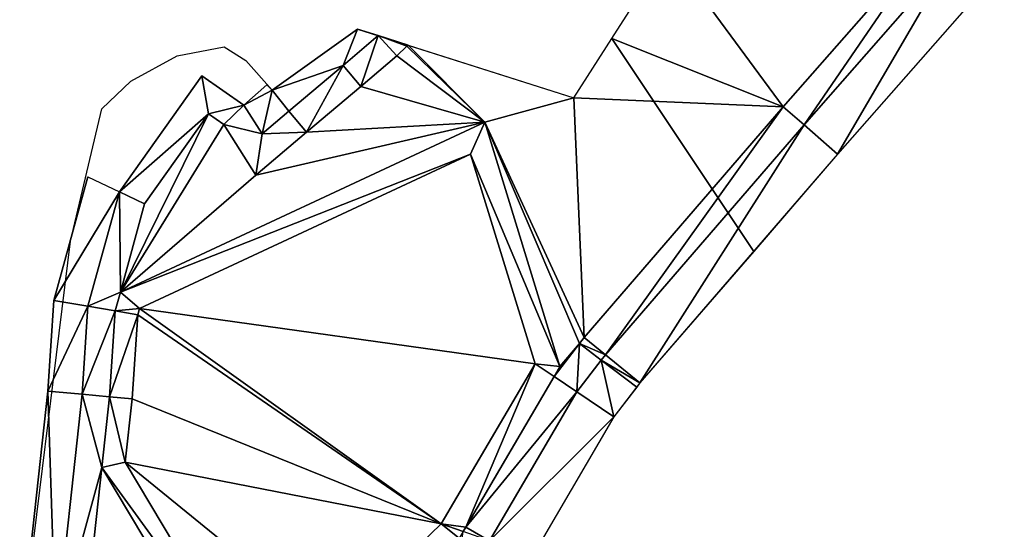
# Model space of a CAD drawing. Header units: millimetres. Extents: x 132691 to 133749, y 516184 to 516906.
# Tile 10 of 15: x 133050 to 133136, y 516737 to 516782. Entities that reach past the tile are written whole.
import ezdxf

# ---------------------------------------------------------------- set-up
doc = ezdxf.new("R2010")
doc.units = ezdxf.units.MM
for name, color, linetype, plot in [('dieptelijn_-1p1', 10, 'Continuous', False), ('dieptelijn_-1p4', 20, 'Continuous', False), ('dieptelijn_-2p4', 71, 'Continuous', False), ('dieptelijn_-3p2', 150, 'Continuous', False), ('dieptelijn_-3p7', 7, 'Continuous', False)]:
    doc.layers.add(name, color=color, linetype=linetype, plot=plot)
doc.layers.add('dieptelijn_variabel', color=212, linetype='Continuous')
doc.layers.add('TI23311_MV_hoeveelheden_bestek_0103', color=1, linetype='Continuous')
doc.layers.add('Nieuw oppervlak', color=2, linetype='Continuous', true_color=0xffff00)

msp = doc.modelspace()

# ---------------------------------------------------------------- linework, layer by layer
at = {"layer": 'dieptelijn_-1p1', "elevation": -1.1}
msp.add_lwpolyline([(133134.661, 516785.06), (133121.441, 516769.982), (133104.159, 516750), (133103.873, 516749.627), (133101.883, 516747.036), (133094.404, 516734.293), (133092.25, 516730.372), (133093.501, 516724.955)], dxfattribs=at)
at = {"layer": 'dieptelijn_-1p4', "elevation": -1.4}
msp.add_lwpolyline([(133055.899, 516768.003), (133052.932, 516757.2), (133052.395, 516749.275), (133050.1, 516728.181), (133049.961, 516726.677), (133049.933, 516726.378)], dxfattribs=at)
at = {"layer": 'dieptelijn_-2p4', "elevation": -2.4}
for points in [[(133131.713, 516787.613), (133118.5, 516772.543), (133101.134, 516752.464), (133100.778, 516752), (133098.642, 516749.219), (133091.012, 516736.219), (133090.17, 516730.415), (133090.544, 516724.797), (133091.281, 516718.164)], [(133081.269, 516780.355), (133078.208, 516777.741), (133073.469, 516773.745), (133071.126, 516771.769), (133069.54, 516774.279), (133065.862, 516776.822), (133058.651, 516766.696), (133055.904, 516756.696), (133055.384, 516749.011), (133053.085, 516727.881), (133052.948, 516726.399), (133052.92, 516726.1), (133052.484, 516721.389), (133052.314, 516717.855)]]:
    msp.add_lwpolyline(points, dxfattribs=at)
at = {"layer": 'dieptelijn_-3p2', "elevation": -3.2}
for points in [[(133083.884, 516779.523), (133098.392, 516774.909), (133101.71, 516780.093), (133106.623, 516787.771), (133104.823, 516802.69)], [(133079.27, 516720.259), (133082.838, 516721.821), (133086.228, 516717.046), (133090.168, 516719.124), (133087.769, 516730.348), (133088.705, 516737.029), (133088.925, 516737.405), (133096.648, 516750.563), (133098.873, 516753.46), (133099.272, 516753.981), (133116.69, 516774.119), (133129.898, 516789.184)], [(133083.884, 516779.523), (133083.789, 516779.428), (133082.894, 516778.587), (133079.761, 516775.911), (133075.016, 516771.91), (133070.568, 516768.159), (133067.773, 516772.583), (133066.444, 516773.502), (133060.853, 516765.65), (133058.283, 516756.293), (133057.775, 516748.8), (133055.473, 516727.64), (133055.338, 516726.177), (133055.31, 516725.878), (133054.879, 516721.22), (133054.751, 516716.611), (133055.149, 516710.538), (133057.342, 516700.916), (133059.426, 516699.104), (133061.6, 516700.872), (133072.375, 516714.336), (133075.294, 516717.616), (133076.51, 516718.676), (133079.27, 516720.259)], [(133096.648, 516750.563), (133097.156, 516751.429), (133090.59, 516772.782), (133058.735, 516757.941)], [(133088.705, 516737.029), (133088.366, 516736.452), (133078.376, 516726.769), (133069.371, 516722.088), (133057.103, 516742.626)]]:
    msp.add_lwpolyline(points, dxfattribs=at)
at = {"layer": 'dieptelijn_-3p7', "elevation": -3.7}
msp.add_lwpolyline([(133059.164, 516743.076), (133059.768, 516748.625), (133060.264, 516755.958), (133060.418, 516756.519), (133089.353, 516769.999), (133094.986, 516751.682), (133086.779, 516737.699), (133077.194, 516728.408), (133070.121, 516724.732)], close=True, dxfattribs=at)
at = {"layer": 'dieptelijn_variabel'}
for points in [[(133081.269, 516780.355, -2.4), (133079.479, 516780.924, 0), (133072.015, 516775.595, 0)], [(133083.884, 516779.523, -3.2), (133081.269, 516780.355, -2.4)], [(133071.535, 516776.038, -1.4), (133069.54, 516774.279, -2.4)], [(133055.899, 516768.003, -1.4), (133058.651, 516766.696, -2.4)]]:
    msp.add_polyline3d(points, dxfattribs=at)
at = {"layer": 'Nieuw oppervlak', "color": 8, "true_color": 0x808080}
for points in [[(133129.898, 516789.184, -3.2), (133116.69, 516774.119, -3.2), (133106.623, 516787.771, -3.2), (133129.898, 516789.184, -3.2)], [(133118.5, 516772.543, -2.4), (133116.69, 516774.119, -3.2), (133129.898, 516789.184, -3.2), (133118.5, 516772.543, -2.4)], [(133131.713, 516787.613, -2.4), (133118.5, 516772.543, -2.4), (133129.898, 516789.184, -3.2), (133131.713, 516787.613, -2.4)], [(133101.71, 516780.093, -3.2), (133106.623, 516787.771, -3.2), (133116.69, 516774.119, -3.2), (133101.71, 516780.093, -3.2)], [(133118.5, 516772.543, -2.4), (133131.713, 516787.613, -2.4), (133121.441, 516769.982, -1.1), (133118.5, 516772.543, -2.4)], [(133131.713, 516787.613, -2.4), (133134.661, 516785.06, -1.1), (133121.441, 516769.982, -1.1), (133131.713, 516787.613, -2.4)], [(133079.479, 516780.924), (133078.208, 516777.741, -2.4), (133072.015, 516775.595), (133079.479, 516780.924)], [(133078.208, 516777.741, -2.4), (133079.479, 516780.924), (133081.269, 516780.355, -2.4), (133078.208, 516777.741, -2.4)], [(133078.208, 516777.741, -2.4), (133081.269, 516780.355, -2.4), (133079.761, 516775.911, -3.2), (133078.208, 516777.741, -2.4)], [(133079.761, 516775.911, -3.2), (133081.269, 516780.355, -2.4), (133082.894, 516778.587, -3.2), (133079.761, 516775.911, -3.2)], [(133083.884, 516779.523, -3.2), (133083.789, 516779.428, -3.2), (133081.269, 516780.355, -2.4), (133083.884, 516779.523, -3.2)], [(133082.894, 516778.587, -3.2), (133081.269, 516780.355, -2.4), (133083.789, 516779.428, -3.2), (133082.894, 516778.587, -3.2)], [(133098.392, 516774.909, -3.2), (133101.71, 516780.093, -3.2), (133116.69, 516774.119, -3.2), (133098.392, 516774.909, -3.2)], [(133082.894, 516778.587, -3.2), (133083.789, 516779.428, -3.2), (133090.59, 516772.782, -3.2), (133082.894, 516778.587, -3.2)], [(133083.789, 516779.428, -3.2), (133083.884, 516779.523, -3.2), (133090.59, 516772.782, -3.2), (133083.789, 516779.428, -3.2)], [(133098.392, 516774.909, -3.2), (133090.59, 516772.782, -3.2), (133083.884, 516779.523, -3.2), (133098.392, 516774.909, -3.2)], [(133079.761, 516775.911, -3.2), (133082.894, 516778.587, -3.2), (133090.59, 516772.782, -3.2), (133079.761, 516775.911, -3.2)], [(133073.469, 516773.745, -2.4), (133072.015, 516775.595), (133078.208, 516777.741, -2.4), (133073.469, 516773.745, -2.4)], [(133078.208, 516777.741, -2.4), (133075.016, 516771.91, -3.2), (133073.469, 516773.745, -2.4), (133078.208, 516777.741, -2.4)], [(133078.208, 516777.741, -2.4), (133079.761, 516775.911, -3.2), (133075.016, 516771.91, -3.2), (133078.208, 516777.741, -2.4)], [(133065.862, 516776.822, -2.4), (133066.444, 516773.502, -3.2), (133058.651, 516766.696, -2.4), (133065.862, 516776.822, -2.4)], [(133065.862, 516776.822, -2.4), (133069.54, 516774.279, -2.4), (133066.444, 516773.502, -3.2), (133065.862, 516776.822, -2.4)], [(133069.54, 516774.279, -2.4), (133071.535, 516776.038, -1.4), (133072.015, 516775.595), (133069.54, 516774.279, -2.4)], [(133072.015, 516775.595), (133071.126, 516771.769, -2.4), (133069.54, 516774.279, -2.4), (133072.015, 516775.595)], [(133073.469, 516773.745, -2.4), (133071.126, 516771.769, -2.4), (133072.015, 516775.595), (133073.469, 516773.745, -2.4)], [(133075.016, 516771.91, -3.2), (133079.761, 516775.911, -3.2), (133090.59, 516772.782, -3.2), (133075.016, 516771.91, -3.2)], [(133090.59, 516772.782, -3.2), (133098.392, 516774.909, -3.2), (133099.272, 516753.981, -3.2), (133090.59, 516772.782, -3.2)], [(133098.392, 516774.909, -3.2), (133116.69, 516774.119, -3.2), (133099.272, 516753.981, -3.2), (133098.392, 516774.909, -3.2)], [(133067.773, 516772.583, -3.2), (133066.444, 516773.502, -3.2), (133069.54, 516774.279, -2.4), (133067.773, 516772.583, -3.2)], [(133069.54, 516774.279, -2.4), (133071.126, 516771.769, -2.4), (133067.773, 516772.583, -3.2), (133069.54, 516774.279, -2.4)], [(133073.469, 516773.745, -2.4), (133075.016, 516771.91, -3.2), (133071.126, 516771.769, -2.4), (133073.469, 516773.745, -2.4)], [(133116.69, 516774.119, -3.2), (133101.134, 516752.464, -2.4), (133099.272, 516753.981, -3.2), (133116.69, 516774.119, -3.2)], [(133116.69, 516774.119, -3.2), (133118.5, 516772.543, -2.4), (133101.134, 516752.464, -2.4), (133116.69, 516774.119, -3.2)], [(133058.651, 516766.696, -2.4), (133066.444, 516773.502, -3.2), (133060.853, 516765.65, -3.2), (133058.651, 516766.696, -2.4)], [(133067.773, 516772.583, -3.2), (133058.735, 516757.941, -3.2), (133066.444, 516773.502, -3.2), (133067.773, 516772.583, -3.2)], [(133058.735, 516757.941, -3.2), (133060.853, 516765.65, -3.2), (133066.444, 516773.502, -3.2), (133058.735, 516757.941, -3.2)], [(133090.59, 516772.782, -3.2), (133089.353, 516769.999, -3.7), (133058.735, 516757.941, -3.2), (133090.59, 516772.782, -3.2)], [(133058.735, 516757.941, -3.2), (133070.568, 516768.159, -3.2), (133090.59, 516772.782, -3.2), (133058.735, 516757.941, -3.2)], [(133067.773, 516772.583, -3.2), (133070.568, 516768.159, -3.2), (133058.735, 516757.941, -3.2), (133067.773, 516772.583, -3.2)], [(133067.773, 516772.583, -3.2), (133071.126, 516771.769, -2.4), (133070.568, 516768.159, -3.2), (133067.773, 516772.583, -3.2)], [(133070.568, 516768.159, -3.2), (133075.016, 516771.91, -3.2), (133090.59, 516772.782, -3.2), (133070.568, 516768.159, -3.2)], [(133097.156, 516751.429, -3.2), (133089.353, 516769.999, -3.7), (133090.59, 516772.782, -3.2), (133097.156, 516751.429, -3.2)], [(133090.59, 516772.782, -3.2), (133099.272, 516753.981, -3.2), (133098.873, 516753.46, -3.2), (133090.59, 516772.782, -3.2)], [(133090.59, 516772.782, -3.2), (133098.873, 516753.46, -3.2), (133097.156, 516751.429, -3.2), (133090.59, 516772.782, -3.2)], [(133104.159, 516750, -1.1), (133101.134, 516752.464, -2.4), (133118.5, 516772.543, -2.4), (133104.159, 516750, -1.1)], [(133118.5, 516772.543, -2.4), (133121.441, 516769.982, -1.1), (133104.159, 516750, -1.1), (133118.5, 516772.543, -2.4)], [(133070.568, 516768.159, -3.2), (133071.126, 516771.769, -2.4), (133075.016, 516771.91, -3.2), (133070.568, 516768.159, -3.2)], [(133089.353, 516769.999, -3.7), (133060.418, 516756.519, -3.7), (133058.735, 516757.941, -3.2), (133089.353, 516769.999, -3.7)], [(133089.353, 516769.999, -3.7), (133094.986, 516751.682, -3.7), (133060.418, 516756.519, -3.7), (133089.353, 516769.999, -3.7)], [(133097.156, 516751.429, -3.2), (133094.986, 516751.682, -3.7), (133089.353, 516769.999, -3.7), (133097.156, 516751.429, -3.2)], [(133052.932, 516757.2, -1.4), (133055.899, 516768.003, -1.4), (133058.651, 516766.696, -2.4), (133052.932, 516757.2, -1.4)], [(133055.904, 516756.696, -2.4), (133052.932, 516757.2, -1.4), (133058.651, 516766.696, -2.4), (133055.904, 516756.696, -2.4)], [(133058.651, 516766.696, -2.4), (133058.735, 516757.941, -3.2), (133055.904, 516756.696, -2.4), (133058.651, 516766.696, -2.4)], [(133058.735, 516757.941, -3.2), (133058.651, 516766.696, -2.4), (133060.853, 516765.65, -3.2), (133058.735, 516757.941, -3.2)], [(133058.735, 516757.941, -3.2), (133058.283, 516756.293, -3.2), (133055.904, 516756.696, -2.4), (133058.735, 516757.941, -3.2)], [(133060.418, 516756.519, -3.7), (133058.283, 516756.293, -3.2), (133058.735, 516757.941, -3.2), (133060.418, 516756.519, -3.7)], [(133052.395, 516749.275, -1.4), (133052.932, 516757.2, -1.4), (133055.904, 516756.696, -2.4), (133052.395, 516749.275, -1.4)], [(133055.384, 516749.011, -2.4), (133052.395, 516749.275, -1.4), (133055.904, 516756.696, -2.4), (133055.384, 516749.011, -2.4)], [(133055.904, 516756.696, -2.4), (133058.283, 516756.293, -3.2), (133055.384, 516749.011, -2.4), (133055.904, 516756.696, -2.4)], [(133060.418, 516756.519, -3.7), (133060.264, 516755.958, -3.7), (133058.283, 516756.293, -3.2), (133060.418, 516756.519, -3.7)], [(133060.418, 516756.519, -3.7), (133086.779, 516737.699, -3.7), (133060.264, 516755.958, -3.7), (133060.418, 516756.519, -3.7)], [(133094.986, 516751.682, -3.7), (133086.779, 516737.699, -3.7), (133060.418, 516756.519, -3.7), (133094.986, 516751.682, -3.7)], [(133058.283, 516756.293, -3.2), (133057.775, 516748.8, -3.2), (133055.384, 516749.011, -2.4), (133058.283, 516756.293, -3.2)], [(133060.264, 516755.958, -3.7), (133057.775, 516748.8, -3.2), (133058.283, 516756.293, -3.2), (133060.264, 516755.958, -3.7)], [(133060.264, 516755.958, -3.7), (133059.768, 516748.625, -3.7), (133057.775, 516748.8, -3.2), (133060.264, 516755.958, -3.7)], [(133086.779, 516737.699, -3.7), (133059.768, 516748.625, -3.7), (133060.264, 516755.958, -3.7), (133086.779, 516737.699, -3.7)], [(133099.272, 516753.981, -3.2), (133101.134, 516752.464, -2.4), (133098.873, 516753.46, -3.2), (133099.272, 516753.981, -3.2)], [(133096.648, 516750.563, -3.2), (133097.156, 516751.429, -3.2), (133098.873, 516753.46, -3.2), (133096.648, 516750.563, -3.2)], [(133098.873, 516753.46, -3.2), (133098.642, 516749.219, -2.4), (133096.648, 516750.563, -3.2), (133098.873, 516753.46, -3.2)], [(133098.873, 516753.46, -3.2), (133100.778, 516752, -2.4), (133098.642, 516749.219, -2.4), (133098.873, 516753.46, -3.2)], [(133098.873, 516753.46, -3.2), (133101.134, 516752.464, -2.4), (133100.778, 516752, -2.4), (133098.873, 516753.46, -3.2)], [(133100.778, 516752, -2.4), (133101.134, 516752.464, -2.4), (133104.159, 516750, -1.1), (133100.778, 516752, -2.4)], [(133094.986, 516751.682, -3.7), (133088.925, 516737.405, -3.2), (133086.779, 516737.699, -3.7), (133094.986, 516751.682, -3.7)], [(133094.986, 516751.682, -3.7), (133096.648, 516750.563, -3.2), (133088.925, 516737.405, -3.2), (133094.986, 516751.682, -3.7)], [(133094.986, 516751.682, -3.7), (133097.156, 516751.429, -3.2), (133096.648, 516750.563, -3.2), (133094.986, 516751.682, -3.7)], [(133098.642, 516749.219, -2.4), (133100.778, 516752, -2.4), (133101.883, 516747.036, -1.1), (133098.642, 516749.219, -2.4)], [(133100.778, 516752, -2.4), (133103.873, 516749.627, -1.1), (133101.883, 516747.036, -1.1), (133100.778, 516752, -2.4)], [(133104.159, 516750, -1.1), (133103.873, 516749.627, -1.1), (133100.778, 516752, -2.4), (133104.159, 516750, -1.1)], [(133098.642, 516749.219, -2.4), (133088.925, 516737.405, -3.2), (133096.648, 516750.563, -3.2), (133098.642, 516749.219, -2.4)], [(133053.085, 516727.881, -2.4), (133050.1, 516728.181, -1.4), (133052.395, 516749.275, -1.4), (133053.085, 516727.881, -2.4)], [(133053.085, 516727.881, -2.4), (133052.395, 516749.275, -1.4), (133055.384, 516749.011, -2.4), (133053.085, 516727.881, -2.4)], [(133055.384, 516749.011, -2.4), (133057.103, 516742.626, -3.2), (133053.085, 516727.881, -2.4), (133055.384, 516749.011, -2.4)], [(133055.384, 516749.011, -2.4), (133057.775, 516748.8, -3.2), (133057.103, 516742.626, -3.2), (133055.384, 516749.011, -2.4)], [(133057.775, 516748.8, -3.2), (133059.164, 516743.076, -3.7), (133057.103, 516742.626, -3.2), (133057.775, 516748.8, -3.2)], [(133059.164, 516743.076, -3.7), (133057.775, 516748.8, -3.2), (133059.768, 516748.625, -3.7), (133059.164, 516743.076, -3.7)], [(133091.012, 516736.219, -2.4), (133088.925, 516737.405, -3.2), (133098.642, 516749.219, -2.4), (133091.012, 516736.219, -2.4)], [(133101.883, 516747.036, -1.1), (133091.012, 516736.219, -2.4), (133098.642, 516749.219, -2.4), (133101.883, 516747.036, -1.1)], [(133059.768, 516748.625, -3.7), (133086.779, 516737.699, -3.7), (133059.164, 516743.076, -3.7), (133059.768, 516748.625, -3.7)], [(133091.012, 516736.219, -2.4), (133101.883, 516747.036, -1.1), (133094.404, 516734.293, -1.1), (133091.012, 516736.219, -2.4)], [(133057.103, 516742.626, -3.2), (133059.164, 516743.076, -3.7), (133070.121, 516724.732, -3.7), (133057.103, 516742.626, -3.2)], [(133077.194, 516728.408, -3.7), (133070.121, 516724.732, -3.7), (133059.164, 516743.076, -3.7), (133077.194, 516728.408, -3.7)], [(133086.779, 516737.699, -3.7), (133077.194, 516728.408, -3.7), (133059.164, 516743.076, -3.7), (133086.779, 516737.699, -3.7)], [(133053.085, 516727.881, -2.4), (133057.103, 516742.626, -3.2), (133055.473, 516727.64, -3.2), (133053.085, 516727.881, -2.4)], [(133069.371, 516722.088, -3.2), (133055.473, 516727.64, -3.2), (133057.103, 516742.626, -3.2), (133069.371, 516722.088, -3.2)], [(133057.103, 516742.626, -3.2), (133070.121, 516724.732, -3.7), (133069.371, 516722.088, -3.2), (133057.103, 516742.626, -3.2)], [(133077.194, 516728.408, -3.7), (133086.779, 516737.699, -3.7), (133088.366, 516736.452, -3.2), (133077.194, 516728.408, -3.7)], [(133086.779, 516737.699, -3.7), (133088.925, 516737.405, -3.2), (133088.705, 516737.029, -3.2), (133086.779, 516737.699, -3.7)], [(133086.779, 516737.699, -3.7), (133088.705, 516737.029, -3.2), (133088.366, 516736.452, -3.2), (133086.779, 516737.699, -3.7)], [(133088.705, 516737.029, -3.2), (133088.925, 516737.405, -3.2), (133091.012, 516736.219, -2.4), (133088.705, 516737.029, -3.2)]]:
    msp.add_3dface(points, dxfattribs=at)
at = {"layer": 'TI23311_MV_hoeveelheden_bestek_0103', "color": 9, "linetype": 'Continuous', "true_color": 0xd19cc7, "flags": 128}
msp.add_lwpolyline([(133149.996, 516863.155), (133178.256, 516831.032), (133172.236, 516825.177), (133153.092, 516806.384), (133149.817, 516802.517), (133142.671, 516794.428), (133134.661, 516785.06), (133121.441, 516769.982), (133114.105, 516761.5), (133101.71, 516780.093), (133106.623, 516787.771), (133104.823, 516802.69), (133121.542, 516828.155), (133149.996, 516863.155)], close=True, dxfattribs=at)
msp.add_lwpolyline([(133049.961, 516726.677), (133054.374, 516762.397), (133057.123, 516773.952), (133059.642, 516776.361), (133063.693, 516778.588), (133067.818, 516779.354), (133069.697, 516778.186), (133072.015, 516775.595), (133079.479, 516780.924), (133098.392, 516774.909), (133101.71, 516780.093), (133114.105, 516761.5), (133104.159, 516750), (133101.883, 516747.036), (133094.404, 516734.293)], dxfattribs=at)

doc.saveas('drawing.dxf')
